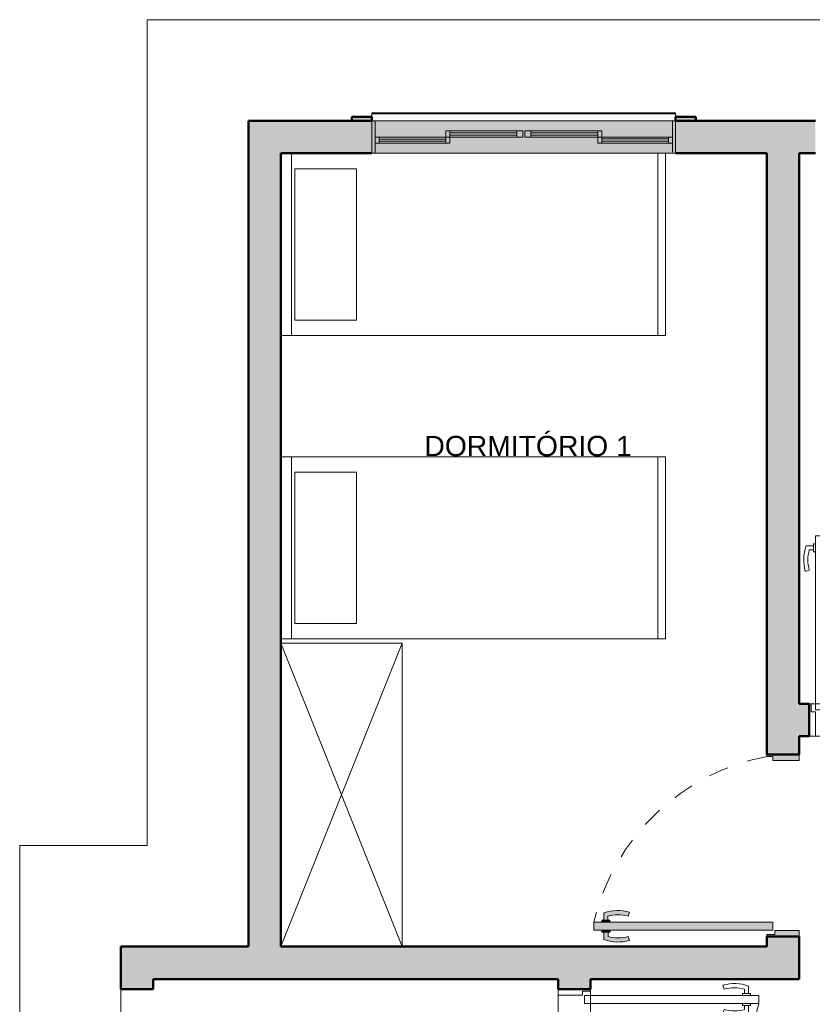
# Model space of a CAD drawing. Header units: metres. Extents: x -8.8 to 11.5, y -18.2 to 2.6.
# Tile 7 of 20: x -8.8 to -4.9, y -15.6 to -10.7. Entities that reach past the tile are written whole.
import ezdxf

# ---------------------------------------------------------------- set-up
doc = ezdxf.new("R2010")
doc.units = ezdxf.units.M
doc.linetypes.add('Projeção', pattern=[0.003969, 0.002381, -0.001587])
for name, color, linetype, lineweight in [('A-AREA-IDEN', 7, 'Continuous', 9), ('A-DETL-GENF', 7, 'Continuous', 5), ('A-DOOR', 7, 'Continuous', 5), ('A-DOOR-OPNG', 7, 'Projeção', 5), ('A-GLAZ', 7, 'Continuous', 5), ('A-WALL', 7, 'Continuous', 5), ('A-WALL-PATT', 7, 'Continuous', 5), ('I-FURN', 7, 'Continuous', 5), ('I-WALL', 7, 'Continuous', 5), ('Q-CASE', 7, 'Continuous', 5)]:
    doc.layers.add(name, color=color, linetype=linetype, lineweight=lineweight)
doc.layers.add('A-DETL', color=7, linetype='Continuous', lineweight=5, true_color=0x00a600)
doc.styles.add('Arial', font='arial.ttf', dxfattribs={"height": 0.1})

# ---------------------------------------------------------------- blocks, each defined once
blk = doc.blocks.new('JANELA DE CORRE_NTA LAYOUT0')
at = {"layer": 'A-GLAZ', "true_color": 0xfffffe}
blk.add_hatch(color=7, dxfattribs=at).paths.add_polyline_path([(-0.75, 0.08), (-0.75, -0.08), (0.75, -0.08), (0.75, 0.08), (-0.6999, 0.08)])
at = {"layer": 'A-GLAZ', "color": 9, "lineweight": 15, "true_color": 0xc0c0c0}
for p, q in [((-0.75, -0.08), (-0.75, 0.08)), ((-0.735, -0.08), (-0.735, 0.075)), ((0.735, -0.08), (0.735, 0.08)), ((0.75, -0.08), (0.75, 0.08)), ((-0.365, 0.03), (-0.735, 0.03)), ((-0.735, 0), (-0.385, 0)), ((-0.715, 0), (-0.715, 0.03)), ((-0.385, 0.02), (-0.715, 0.02)), ((-0.715, 0.009), (-0.385, 0.009)), ((-0.385, 0), (-0.385, 0.03)), ((-0.005, 0), (-0.385, 0)), ((-0.385, 0), (-0.385, -0.03)), ((-0.365, 0), (-0.365, 0.03)), ((-0.365, -0.03), (-0.365, 0)), ((0.385, 0), (0.005, 0)), ((0.005, 0), (0.005, -0.03)), ((0.035, -0.03), (0.035, 0)), ((0.735, 0.03), (0.365, 0.03)), ((0.365, 0.03), (0.365, 0)), ((0.365, -0.03), (0.365, 0)), ((0.385, 0), (0.385, 0.03)), ((0.385, 0.02), (0.715, 0.02)), ((0.71, 0.01), (0.385, 0.01)), ((0.385, 0), (0.735, 0)), ((0.385, -0.03), (0.385, 0)), ((0.715, 0), (0.715, 0.03)), ((-0.385, -0.03), (-0.005, -0.03)), ((-0.035, -0.01), (-0.365, -0.01)), ((-0.365, -0.021), (-0.035, -0.021)), ((-0.035, -0.03), (-0.035, 0)), ((-0.005, -0.03), (-0.005, 0)), ((0.005, -0.03), (0.385, -0.03)), ((0.365, -0.01), (0.035, -0.01)), ((0.035, -0.021), (0.365, -0.021))]:
    blk.add_line(p, q, dxfattribs=at)
at = {"layer": 'A-GLAZ', "color": 9, "true_color": 0xc0c0c0}
for p, q in [((-0.75, 0.08), (0.75, 0.08)), ((-0.75, -0.08), (-0.75, 0.08)), ((0.75, 0.08), (0.75, -0.08)), ((0.75, -0.08), (-0.75, -0.08))]:
    blk.add_line(p, q, dxfattribs=at)
blk = doc.blocks.new('PORTA DE GIRO L_NTA LAYOUT1')
at = {"layer": 'A-DOOR', "color": 9, "true_color": 0xc0c0c0}
for p, q in [((-0.45, -0.08), (-0.45, 0.08)), ((-0.45, 0.08), (0.45, 0.08)), ((0.45, 0.08), (0.45, -0.08)), ((-0.45, -0.08), (0.45, -0.08))]:
    blk.add_line(p, q, dxfattribs=at)
at = {"layer": 'A-DOOR', "color": 9, "lineweight": 15, "true_color": 0xc0c0c0}
for p, q in [((-0.42, 0.08), (-0.42, -0.035)), ((0.42, 0.08), (0.42, -0.0407)), ((0.45, 0.08), (0.42, 0.08)), ((0.45, -0.08), (0.45, 0.08)), ((-0.44, -0.035), (-0.44, -0.08)), ((-0.42, -0.035), (-0.44, -0.035)), ((0.42, -0.0407), (0.44, -0.0407)), ((0.44, -0.0407), (0.44, -0.08)), ((0.3789, -0.0497), (0.3789, -0.9104)), ((0.4189, -0.0497), (0.3789, -0.0497)), ((0.4189, -0.9104), (0.4189, -0.0497)), ((0.44, -0.08), (0.45, -0.08)), ((0.3489, -0.7405), (0.3294, -0.7337)), ((0.45, -0.7405), (0.4695, -0.7337)), ((0.3689, -0.8605), (0.3336, -0.8605)), ((0.3689, -0.8405), (0.3489, -0.8405)), ((0.3689, -0.8305), (0.3789, -0.8305)), ((0.3689, -0.8705), (0.3689, -0.8305)), ((0.3789, -0.8705), (0.3689, -0.8705)), ((0.4289, -0.8304), (0.4189, -0.8304)), ((0.4189, -0.8704), (0.4189, -0.9104)), ((0.4189, -0.8704), (0.4289, -0.8704)), ((0.4289, -0.8704), (0.4289, -0.8304)), ((0.4289, -0.8404), (0.45, -0.8404)), ((0.4289, -0.8604), (0.4653, -0.8604)), ((0.3789, -0.9104), (0.4189, -0.9104)), ((0.4189, -0.9104), (0.3989, -0.9104))]:
    blk.add_line(p, q, dxfattribs=at)
for centre, radius, start, end in [((0.5319, -0.7905), 0.2103, 164.3286, 199.4386), ((0.5319, -0.7905), 0.1898, 164.7222, 195.2778), ((0.267, -0.7904), 0.1897, 344.7458, 15.2542), ((0.267, -0.7904), 0.2103, 340.5821, 15.6453)]:
    blk.add_arc(centre, radius, start, end, dxfattribs=at)
at = {"layer": 'A-DOOR-OPNG', "color": 9, "linetype": 'Continuous', "true_color": 0xc0c0c0}
blk.add_arc((0.629, 0.1553), 1.0946, 192.4129, 256.7914, dxfattribs=at)
blk = doc.blocks.new('PORTA DE GIRO L_NTA LAYOUT2')
at = {"layer": 'A-DOOR', "color": 9, "true_color": 0xc0c0c0}
for p, q in [((-0.45, -0.08), (-0.45, 0.08)), ((-0.45, 0.08), (0.45, 0.08)), ((-0.45, -0.08), (0.45, -0.08))]:
    blk.add_line(p, q, dxfattribs=at)
at = {"layer": 'A-DOOR', "color": 9, "lineweight": 15, "true_color": 0xc0c0c0}
for p, q in [((-0.42, 0.08), (-0.42, -0.035)), ((0.42, 0.08), (0.42, -0.0407)), ((0.45, 0.08), (0.42, 0.08)), ((-0.44, -0.035), (-0.44, -0.08)), ((-0.42, -0.035), (-0.44, -0.035)), ((0.42, -0.0407), (0.44, -0.0407)), ((0.44, -0.0407), (0.44, -0.08)), ((0.3789, -0.0497), (0.3789, -0.9104)), ((0.4189, -0.0497), (0.3789, -0.0497)), ((0.4189, -0.9104), (0.4189, -0.0497)), ((0.44, -0.08), (0.45, -0.08)), ((0.3489, -0.7405), (0.3294, -0.7337)), ((0.45, -0.7405), (0.4695, -0.7337)), ((0.3689, -0.8605), (0.3336, -0.8605)), ((0.3689, -0.8405), (0.3489, -0.8405)), ((0.3689, -0.8305), (0.3789, -0.8305)), ((0.3689, -0.8705), (0.3689, -0.8305)), ((0.3789, -0.8705), (0.3689, -0.8705)), ((0.4289, -0.8304), (0.4189, -0.8304)), ((0.4189, -0.8704), (0.4189, -0.9104)), ((0.4189, -0.8704), (0.4289, -0.8704)), ((0.4289, -0.8704), (0.4289, -0.8304)), ((0.4289, -0.8404), (0.45, -0.8404)), ((0.4289, -0.8604), (0.4653, -0.8604)), ((0.3789, -0.9104), (0.4189, -0.9104)), ((0.4189, -0.9104), (0.3989, -0.9104))]:
    blk.add_line(p, q, dxfattribs=at)
for centre, radius, start, end in [((0.5319, -0.7905), 0.2103, 164.3286, 199.4386), ((0.5319, -0.7905), 0.1898, 164.7222, 195.2778), ((0.267, -0.7904), 0.1897, 344.7458, 15.2542), ((0.267, -0.7904), 0.2103, 340.5821, 15.6453)]:
    blk.add_arc(centre, radius, start, end, dxfattribs=at)
at = {"layer": 'A-DOOR-OPNG', "color": 9, "linetype": 'Continuous', "true_color": 0xc0c0c0}
blk.add_arc((0.629, 0.1553), 1.0946, 192.4129, 256.7914, dxfattribs=at)
blk = doc.blocks.new('Componentes de gabinete 1 - Componentes de gabinete 1-2086930-PLANTA LAYOUT')
at = {"layer": 'Q-CASE', "color": 9, "true_color": 0xc0c0c0}
for p, q in [((-5.5936, -11.195), (-7.0936, -11.195)), ((-7.0936, -11.195), (-7.0936, -11.2002)), ((-7.0936, -11.215), (-7.0936, -11.2002)), ((-5.5936, -11.2002), (-7.0936, -11.2002)), ((-5.5936, -11.2002), (-5.5936, -11.195)), ((-5.5936, -11.2002), (-5.5936, -11.215))]:
    blk.add_line(p, q, dxfattribs=at)
blk = doc.blocks.new('Cama-Shaker - 90 x 190 mm - Solteiro 2-2257889-PLANTA LAYOUT')
at = {"layer": 'I-FURN', "color": 9, "true_color": 0xc0c0c0}
for p, q in [((-0.4688, -1.9), (-0.4688, 0)), ((0.431, -0.052), (-0.4688, -0.052)), ((-0.3929, -0.3732), (-0.3929, -0.0684)), ((-0.3929, -0.0684), (0.3547, -0.0684)), ((0.3547, -0.0684), (0.3547, -0.3732)), ((0.3547, -0.3732), (-0.3929, -0.3732)), ((0.431, -1.8619), (-0.4688, -1.8619)), ((0.431, -1.9), (-0.4688, -1.9))]:
    blk.add_line(p, q, dxfattribs=at)
blk = doc.blocks.new('Cama-Shaker - 90 x 190 mm - Solteiro 2-V6-PLANTA LAYOUT')
at = {"layer": 'I-FURN', "color": 9, "true_color": 0xc0c0c0}
for p, q in [((-0.4688, -1.9), (-0.4688, 0)), ((0.431, 0), (0.431, -1.9)), ((0.431, -0.052), (-0.4688, -0.052)), ((-0.3929, -0.3732), (-0.3929, -0.0684)), ((-0.3929, -0.0684), (0.3547, -0.0684)), ((0.3547, -0.0684), (0.3547, -0.3732)), ((0.3547, -0.3732), (-0.3929, -0.3732)), ((0.431, -1.8619), (-0.4688, -1.8619)), ((0.431, -1.9), (-0.4688, -1.9))]:
    blk.add_line(p, q, dxfattribs=at)
blk = doc.blocks.new('Armário - Closet - Porta com armação dupla 1 - Armário - Closet - Porta com armação dupla 1-2259789-PLANTA LAYOUT')
at = {"layer": 'I-FURN', "color": 9, "true_color": 0xc0c0c0}
for p, q in [((0.75, 0), (-0.75, 0.6)), ((-0.75, 0), (0.75, 0.6)), ((-0.75, 0.6), (0.75, 0.6)), ((-0.75, 0.6), (-0.75, 0.582)), ((0.7375, 0.6), (-0.7375, 0.6)), ((0.75, 0.582), (0.75, 0.6)), ((-0.75, 0.582), (-0.75, 0)), ((0.75, 0), (0.75, 0.582)), ((-0.75, 0), (0.75, 0))]:
    blk.add_line(p, q, dxfattribs=at)
blk = doc.blocks.new('Paredes 1 - Paredes 1-2288142-PLANTA LAYOUT')
at = {"layer": 'A-WALL', "lineweight": 50, "true_color": 0x808080}
h = blk.add_hatch(color=8, dxfattribs=at)
h.paths.add_polyline_path([(-2.7736, -11.235), (-2.7736, -11.215), (-2.8736, -11.215), (-2.8736, -11.235)])
h.paths.add_polyline_path([(-1.2736, -11.235), (-1.1736, -11.235), (-1.1736, -11.215), (-1.2736, -11.215)])
h.paths.add_polyline_path([(-5.4936, -11.235), (-5.4936, -11.215), (-5.5936, -11.215), (-5.5936, -11.235)])
h.paths.add_polyline_path([(-7.0936, -11.235), (-7.0936, -11.215), (-7.1936, -11.215), (-7.1936, -11.235)])
h.paths.add_polyline_path([(-3.7607, -11.235), (-3.6836, -11.235), (-3.6836, -11.215), (-3.7836, -11.215), (-3.7836, -11.235)])
h.paths.add_polyline_path([(-4.6836, -11.235), (-4.5836, -11.235), (-4.5836, -11.215), (-4.6836, -11.215)])
at = {"layer": 'A-WALL', "lineweight": 50}
for p, q in [((-7.0936, -11.215), (-7.1936, -11.215)), ((-7.1936, -11.215), (-7.1936, -11.235)), ((-7.1936, -11.235), (-7.0936, -11.235)), ((-7.0936, -11.235), (-7.0936, -11.215)), ((-5.4936, -11.215), (-5.5936, -11.215)), ((-5.5936, -11.215), (-5.5936, -11.235)), ((-5.5936, -11.235), (-5.4936, -11.235)), ((-5.4936, -11.235), (-5.4936, -11.215))]:
    blk.add_line(p, q, dxfattribs=at)

msp = doc.modelspace()

# ---------------------------------------------------------------- hatches: boundary and pattern name
at = {"layer": 'A-DETL-GENF', "true_color": 0x808080}
h = msp.add_hatch(color=8, dxfattribs=at)
h.paths.add_polyline_path([(-3.3077, -14.365), (-3.2236, -14.365), (-3.2236, -14.065), (-3.3836, -14.065), (-3.3837, -14.115), (-3.4336, -14.115), (-3.4336, -14.275), (-3.3836, -14.2751), (-3.3836, -14.365)])
h.paths.add_polyline_path([(-4.9836, -14.365), (-4.9836, -14.275), (-4.9336, -14.275), (-4.9336, -14.115), (-4.9836, -14.115), (-4.9836, -14.065), (-5.1436, -14.065), (-5.1436, -14.365), (-5.1136, -14.365)])
h.paths.add_polyline_path([(-3.2926, -11.475), (-3.2236, -11.475), (-3.2236, -11.395), (-3.1436, -11.395), (-3.1436, -11.235), (-3.5036, -11.235), (-3.5036, -11.395), (-3.3836, -11.395), (-3.3836, -11.475), (-3.3236, -11.475)])
h.paths.add_polyline_path([(-5.0236, -11.475), (-4.9836, -11.475), (-4.9836, -11.395), (-4.9036, -11.395), (-4.9036, -11.235), (-5.2636, -11.235), (-5.2636, -11.395), (-5.1436, -11.395), (-5.1436, -11.475), (-5.1389, -11.475)])
at = {"layer": 'A-DETL-GENF', "true_color": 0xffffff}
h = msp.add_hatch(color=7, dxfattribs=at)
h.paths.add_polyline_path([(-4.9836, -15.265), (-4.9836, -15.235), (-5.1043, -15.235), (-5.1043, -15.255), (-5.1436, -15.255), (-5.1436, -15.265), (-5.1043, -15.265)])
h.paths.add_polyline_path([(-5.9177, -15.2339), (-5.1133, -15.2339), (-5.1133, -15.1939), (-5.9977, -15.1939), (-5.9977, -15.2339), (-5.9577, -15.2339)])
h.paths.add_polyline_path([(-4.9836, -14.395), (-4.9836, -14.365), (-5.1436, -14.365), (-5.1436, -14.375), (-5.1136, -14.375), (-5.1136, -14.395)])
for points in [[(-5.9279, -15.1839), (-5.9279, -15.1639), (-5.8947, -15.158), (-5.861, -15.158), (-5.8279, -15.1639), (-5.8211, -15.1445), (-5.8633, -15.1372), (-5.9062, -15.1386), (-5.9479, -15.1486), (-5.9479, -15.1839)], [(-5.8632, -15.2918), (-5.8209, -15.2845), (-5.8277, -15.265), (-5.8632, -15.271), (-5.8946, -15.271), (-5.9277, -15.265), (-5.9277, -15.2439), (-5.9477, -15.2439), (-5.9477, -15.2803), (-5.906, -15.2904), (-5.8946, -15.2908)]]:
    msp.add_hatch(color=7, dxfattribs=at).paths.add_polyline_path(points)
h = msp.add_hatch(color=7, dxfattribs=at)
h.paths.add_polyline_path([(-5.9477, -15.2439), (-5.9177, -15.2439), (-5.9177, -15.2339), (-5.9577, -15.2339), (-5.9577, -15.2439)])
h.paths.add_polyline_path([(-5.9479, -15.1939), (-5.9179, -15.1939), (-5.9179, -15.1839), (-5.9579, -15.1839), (-5.9579, -15.1939)])
at = {"layer": 'A-WALL-PATT', "true_color": 0x808080}
h = msp.add_hatch(color=8, dxfattribs=at)
h.paths.add_polyline_path([(-5.5936, -11.395), (-5.2636, -11.395), (-5.2636, -11.235), (-5.5936, -11.235), (-5.5936, -11.315)])
h.paths.add_polyline_path([(-7.0936, -11.395), (-7.0936, -11.235), (-7.7037, -11.235), (-7.7037, -11.395), (-7.5437, -11.395)])
for points in [[(-7.7037, -15.315), (-7.5437, -15.315), (-7.5437, -11.395), (-7.7037, -11.395), (-7.7037, -14.4785)], [(-5.1043, -15.315), (-4.9836, -15.315), (-4.9836, -15.265), (-5.1436, -15.265), (-5.1436, -15.315)], [(-7.7037, -15.475), (-7.7037, -15.315), (-8.1736, -15.315), (-8.1736, -15.475)], [(-6.1736, -15.475), (-4.9836, -15.475), (-4.9836, -15.315), (-7.7037, -15.315), (-7.7037, -15.475), (-6.4134, -15.475)], [(-6.0136, -15.525), (-6.0136, -15.475), (-6.1736, -15.475), (-6.1736, -15.525)]]:
    msp.add_hatch(color=8, dxfattribs=at).paths.add_polyline_path(points)
h = msp.add_hatch(color=8, dxfattribs=at)
h.paths.add_polyline_path([(-8.3336, -18.075), (-8.1736, -18.075), (-8.1736, -17.275), (-8.3336, -17.275), (-8.3336, -17.8345)])
h.paths.add_polyline_path([(-8.3336, -15.525), (-8.1736, -15.525), (-8.1736, -15.315), (-8.3336, -15.315), (-8.3336, -15.475)])
at = {"layer": 'I-WALL', "true_color": 0x808080}
msp.add_hatch(color=8, dxfattribs=at).paths.add_polyline_path([(-4.9865, -14.065), (-4.9836, -14.065), (-4.9836, -11.475), (-5.1436, -11.475), (-5.1436, -14.065)])

# ---------------------------------------------------------------- linework, layer by layer
at = {"layer": 'A-DETL', "color": 9, "true_color": 0xc0c0c0}
for p, q in [((-8.2037, -14.815), (-8.2037, -10.735)), ((-8.2037, -10.735), (-0.1636, -10.735)), ((-5.1436, -14.365), (-5.1436, -14.375)), ((-5.1436, -14.375), (-5.1136, -14.375)), ((-5.1136, -14.375), (-5.1136, -14.395)), ((-5.1136, -14.395), (-4.9836, -14.395)), ((-4.9836, -14.395), (-4.9836, -14.365)), ((-8.8336, -18.075), (-8.8336, -14.815)), ((-8.8336, -14.815), (-8.2037, -14.815)), ((-5.9479, -15.1486), (-5.9479, -15.1839)), ((-5.9279, -15.1839), (-5.9279, -15.1639)), ((-5.8279, -15.1639), (-5.8211, -15.1445)), ((-5.9579, -15.1939), (-5.9977, -15.1939)), ((-5.9977, -15.1939), (-5.9977, -15.2339)), ((-5.9479, -15.1839), (-5.9579, -15.1839)), ((-5.9579, -15.1839), (-5.9579, -15.1939)), ((-5.9579, -15.1939), (-5.9179, -15.1939)), ((-5.9479, -15.1839), (-5.9279, -15.1839)), ((-5.9179, -15.1839), (-5.9279, -15.1839)), ((-5.9179, -15.1939), (-5.9179, -15.1839)), ((-5.1133, -15.1939), (-5.9179, -15.1939)), ((-5.1133, -15.2339), (-5.1133, -15.1939)), ((-5.9977, -15.2339), (-5.9577, -15.2339)), ((-5.9177, -15.2339), (-5.9577, -15.2339)), ((-5.9577, -15.2339), (-5.9577, -15.2439)), ((-5.9577, -15.2439), (-5.9477, -15.2439)), ((-5.9277, -15.2439), (-5.9477, -15.2439)), ((-5.9477, -15.2439), (-5.9477, -15.2803)), ((-5.9277, -15.2439), (-5.9177, -15.2439)), ((-5.9277, -15.265), (-5.9277, -15.2439)), ((-5.9177, -15.2339), (-5.1133, -15.2339)), ((-5.9177, -15.2439), (-5.9177, -15.2339)), ((-5.8209, -15.2845), (-5.8277, -15.265)), ((-5.1436, -15.255), (-5.1436, -15.265)), ((-5.1043, -15.255), (-5.1436, -15.255)), ((-5.1436, -15.265), (-4.9836, -15.265)), ((-4.9836, -15.235), (-5.1043, -15.235)), ((-5.1043, -15.235), (-5.1043, -15.255)), ((-4.9836, -15.265), (-4.9836, -15.235)), ((-8.3336, -15.525), (-8.3336, -17.275))]:
    msp.add_line(p, q, dxfattribs=at)
at = {"layer": 'A-DETL', "color": 7, "lineweight": 50}
for p, q in [((-4.9036, -11.235), (-5.2636, -11.235)), ((-5.2636, -11.395), (-5.1436, -11.395)), ((-5.1436, -11.395), (-5.1436, -11.475)), ((-4.9836, -11.475), (-4.9836, -11.395)), ((-4.9836, -11.395), (-4.9036, -11.395)), ((-7.5437, -15.315), (-7.5437, -12.375)), ((-5.1436, -14.065), (-5.1436, -14.365)), ((-4.9836, -14.115), (-4.9836, -14.065)), ((-4.9336, -14.115), (-4.9836, -14.115)), ((-4.9336, -14.275), (-4.9336, -14.115)), ((-4.9836, -14.365), (-4.9836, -14.275)), ((-4.9836, -14.275), (-4.9336, -14.275)), ((-5.1436, -14.365), (-4.9836, -14.365)), ((-4.9836, -15.265), (-5.1436, -15.265)), ((-6.6586, -15.315), (-7.5437, -15.315)), ((-6.1736, -15.525), (-6.0136, -15.525))]:
    msp.add_line(p, q, dxfattribs=at)
at = {"layer": 'A-DETL', "color": 8, "linetype": 'Projeção', "true_color": 0x808080}
msp.add_arc((-4.9383, -15.4441), 1.0885, 100.8706, 166.7166, dxfattribs=at)
at = {"layer": 'A-DETL', "color": 9, "true_color": 0xc0c0c0}
for centre, radius, start, end in [((-5.8779, -15.347), 0.2103, 74.3286, 109.4386), ((-5.8779, -15.347), 0.1898, 74.7222, 105.2778), ((-5.8777, -15.082), 0.1898, 254.7222, 285.2778), ((-5.8777, -15.082), 0.2103, 250.5614, 285.6714)]:
    msp.add_arc(centre, radius, start, end, dxfattribs=at)
at = {"layer": 'I-WALL', "lineweight": 50}
for p, q in [((-7.7037, -11.235), (-7.7037, -15.315)), ((-7.0936, -11.235), (-7.7037, -11.235)), ((-5.2636, -11.235), (-5.5936, -11.235)), ((-7.5437, -13.815), (-7.5437, -11.395)), ((-7.5437, -11.395), (-7.0936, -11.395)), ((-5.5936, -11.395), (-5.2636, -11.395)), ((-5.1436, -11.475), (-5.1436, -14.065)), ((-4.9836, -14.065), (-4.9836, -11.475)), ((-5.1436, -15.265), (-5.1436, -15.315)), ((-4.9836, -15.475), (-4.9836, -15.265)), ((-8.3336, -15.315), (-8.3336, -15.525)), ((-7.7037, -15.315), (-8.3336, -15.315)), ((-5.1436, -15.315), (-6.9437, -15.315)), ((-8.1736, -15.525), (-8.1736, -15.475)), ((-8.1736, -15.475), (-6.1736, -15.475)), ((-6.1736, -15.475), (-6.1736, -15.525)), ((-6.0136, -15.525), (-6.0136, -15.475)), ((-6.0136, -15.475), (-4.9836, -15.475)), ((-8.3336, -15.525), (-8.1736, -15.525))]:
    msp.add_line(p, q, dxfattribs=at)

# ---------------------------------------------------------------- block references
at = {"layer": 'A-DOOR', "color": 9, "true_color": 0xc0c0c0}
for name, p, rotation in [('PORTA DE GIRO L_NTA LAYOUT2', (-4.4836, -14.195), 180), ('PORTA DE GIRO L_NTA LAYOUT1', (-6.0936, -15.975), 89.99999999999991)]:
    msp.add_blockref(name, p, dxfattribs=dict(at, rotation=rotation))
at = {"layer": 'A-GLAZ', "color": 9, "true_color": 0xc0c0c0, "rotation": 180}
msp.add_blockref('JANELA DE CORRE_NTA LAYOUT0', (-6.3436, -11.315), dxfattribs=at)
at = {"layer": 'A-WALL', "lineweight": 50}
msp.add_blockref('Paredes 1 - Paredes 1-2288142-PLANTA LAYOUT', (0, 0), dxfattribs=at)
at = {"layer": 'I-FURN', "color": 9, "true_color": 0xc0c0c0}
for name, p, rotation in [('Cama-Shaker - 90 x 190 mm - Solteiro 2-2257889-PLANTA LAYOUT', (-7.5437, -11.826), 89.99999999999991), ('Cama-Shaker - 90 x 190 mm - Solteiro 2-V6-PLANTA LAYOUT', (-7.5437, -13.326), 89.9999999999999), ('Armário - Closet - Porta com armação dupla 1 - Armário - Closet - Porta com armação dupla 1-2259789-PLANTA LAYOUT', (-7.5437, -14.565), 270.0000000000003)]:
    msp.add_blockref(name, p, dxfattribs=dict(at, rotation=rotation))
at = {"layer": 'Q-CASE', "color": 9, "true_color": 0xc0c0c0}
msp.add_blockref('Componentes de gabinete 1 - Componentes de gabinete 1-2086930-PLANTA LAYOUT', (0, 0), dxfattribs=at)

# ---------------------------------------------------------------- texts
at = {"layer": 'A-AREA-IDEN', "insert": (-6.8345, -12.7915), "char_height": 0.1, "width": 1.254641, "attachment_point": 1, "style": 'Arial'}
msp.add_mtext('DORMITÓRIO 1', dxfattribs=at)

doc.saveas('drawing.dxf')
